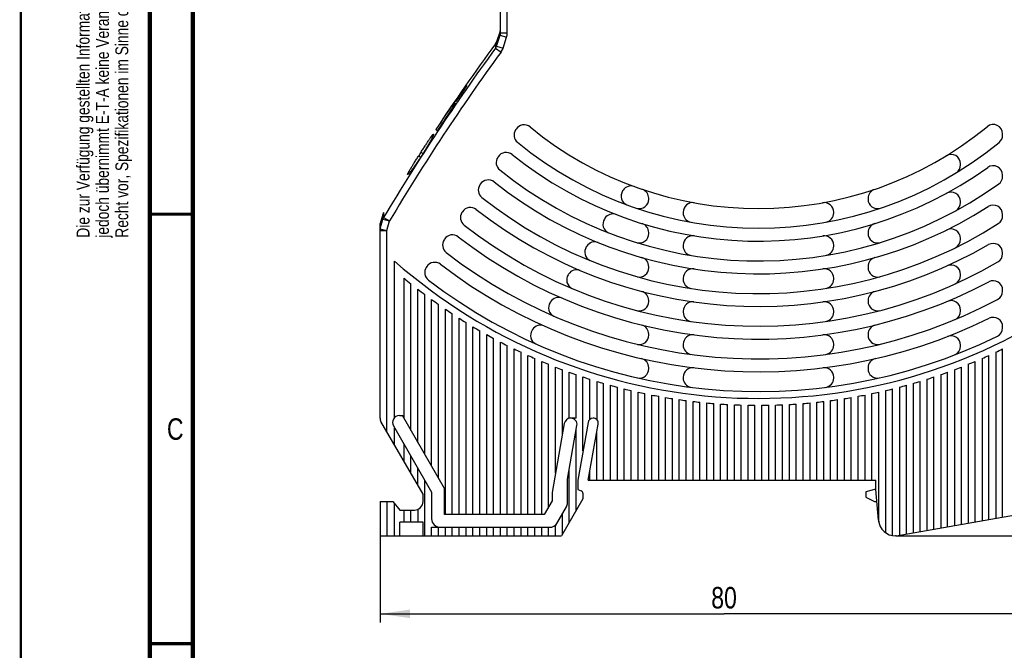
# Model space of a CAD drawing. Header units: millimetres. Extents: x 0 to 420, y 0 to 297.
# Tile 4 of 39: x 0 to 114, y 149 to 223. Entities that reach past the tile are written whole.
import ezdxf

# ---------------------------------------------------------------- set-up
doc = ezdxf.new("R2010")
doc.units = ezdxf.units.MM
doc.header["$LTSCALE"] = 23.1
doc.layers.get('0').update_dxf_attribs({"linetype": 'CONTINUOUS'})
for name, color, linetype in [('T-REX12-TA2-1XX_DXF_DIMENSION', 7, 'CONTINUOUS'), ('T-REX12-TA2-1XX_DXF_FORMAT', 7, 'CONTINUOUS'), ('T-REX12-TA2-DXF_CONTINUOUS_LINE', 7, 'CONTINUOUS')]:
    doc.layers.add(name, color=color, linetype=linetype)
doc.styles.get("Standard").update_dxf_attribs({"font": 'txt', "width": 0.8})
doc.dimstyles.new('DIMSTYLE_1', dxfattribs={"dimtxt": 2.5, "dimasz": 3.5, "dimexe": 1, "dimexo": 0, "dimtad": 1, "dimdec": 3, "dimdsep": 46, "dimtxsty": 'Standard', "dimblk": '_FILLED', "dimblk1": '_FILLED', "dimblk2": '_FILLED', "dimcen": 0.09, "dimclrt": 5, "dimadec": 0, "dimazin": 0, "dimtp": 0.3, "dimtm": 0.3, "dimtfac": 1, "dimtdec": 3, "dimtofl": 0, "dimtmove": 0, "dimatfit": 3, "dimldrblk": '_FILLED', "dimfxl": 1, "dimtolj": 1, "dimarcsym": 0})
doc.dimstyles.new('DIMSTYLE_3', dxfattribs={"dimtxt": 2.5, "dimasz": 3.5, "dimexe": 1, "dimexo": 0, "dimtad": 1, "dimdec": 0, "dimdsep": 46, "dimtxsty": 'Standard', "dimblk": '_FILLED', "dimblk1": '_FILLED', "dimblk2": '_FILLED', "dimcen": 0.09, "dimclrt": 5, "dimadec": 0, "dimazin": 0, "dimtp": 0.3, "dimtm": 0.3, "dimtfac": 1, "dimtdec": 0, "dimtofl": 0, "dimtmove": 0, "dimatfit": 3, "dimldrblk": '_FILLED', "dimfxl": 1, "dimtolj": 1, "dimarcsym": 0})

# ---------------------------------------------------------------- blocks, each defined once
blk = doc.blocks.new('_FILLED')
at = {"color": 0, "linetype": 'ByBlock'}
blk.add_solid([(0, 0), (-1, 0.143), (-1, -0.143)], dxfattribs=at)
blk = doc.blocks.new('*D1')
at = {"layer": 'T-REX12-TA2-1XX_DXF_DIMENSION', "color": 2, "linetype": 'Continuous'}
for p, q in [((121.78, 169.43), (121.78, 152.47)), ((41.78, 162.54), (41.78, 152.47)), ((41.78, 153.47), (81.78, 153.47)), ((121.78, 153.47), (81.78, 153.47))]:
    blk.add_line(p, q, dxfattribs=at)
at = {"layer": 'T-REX12-TA2-1XX_DXF_DIMENSION', "color": 2, "linetype": 'Continuous', "xscale": 3.5, "yscale": 3.5, "zscale": 3.5, "rotation": 180}
blk.add_blockref('_FILLED', (41.78, 153.47), dxfattribs=at)
at = {"layer": 'T-REX12-TA2-1XX_DXF_DIMENSION', "color": 2, "linetype": 'Continuous', "xscale": 3.5, "yscale": 3.5, "zscale": 3.5}
blk.add_blockref('_FILLED', (121.78, 153.47), dxfattribs=at)
at = {"layer": 'T-REX12-TA2-1XX_DXF_DIMENSION', "color": 5, "linetype": 'Continuous', "insert": (81.78, 156.6), "char_height": 2.5, "width": 5.8929, "attachment_point": 2, "line_spacing_factor": 0.9}
blk.add_mtext('80', dxfattribs=at)
blk = doc.blocks.new('*D3')
at = {"layer": 'T-REX12-TA2-1XX_DXF_DIMENSION', "color": 2, "linetype": 'Continuous'}
for p, q in [((121.28, 261.04), (134.81, 261.04)), ((133.81, 261.04), (133.81, 211.79)), ((133.81, 162.54), (133.81, 211.79)), ((101.78, 162.54), (134.81, 162.54))]:
    blk.add_line(p, q, dxfattribs=at)
at = {"layer": 'T-REX12-TA2-1XX_DXF_DIMENSION', "color": 2, "linetype": 'Continuous', "xscale": 3.5, "yscale": 3.5, "zscale": 3.5}
for p, rotation in [((133.81, 261.04), 90), ((133.81, 162.54), 270)]:
    blk.add_blockref('_FILLED', p, dxfattribs=dict(at, rotation=rotation))
at = {"layer": 'T-REX12-TA2-1XX_DXF_DIMENSION', "color": 5, "linetype": 'Continuous', "insert": (130.69, 211.79), "char_height": 2.5, "width": 5.8929, "attachment_point": 2, "rotation": 90, "line_spacing_factor": 0.9}
blk.add_mtext('99', dxfattribs=at)

msp = doc.modelspace()

# ---------------------------------------------------------------- linework, layer by layer
at = {"layer": 'T-REX12-TA2-1XX_DXF_FORMAT', "color": 9, "linetype": 'Continuous', "const_width": 0.25}
msp.add_lwpolyline([(0, 0), (0, 297)], dxfattribs=at)
at = {"layer": 'T-REX12-TA2-1XX_DXF_FORMAT', "color": 7, "linetype": 'Continuous'}
for points, const_width in [([(15, 292), (15, 8)], 0.5), ([(20, 287), (20, 13)], 0.5), ([(15, 200), (20, 200)], 0.35), ([(15, 150), (20, 150)], 0.35)]:
    msp.add_lwpolyline(points, dxfattribs=dict(at, const_width=const_width))
at = {"layer": 'T-REX12-TA2-DXF_CONTINUOUS_LINE', "color": 7, "linetype": 'Continuous'}
for p, q in [((55.7774, 221.0823), (55.7774, 255.8542)), ((55.7376, 221.2924), (55.3322, 220.0553)), ((50.3924, 213.0018), (50.411, 212.9861)), ((50.1439, 212.5575), (50.1871, 212.5213)), ((50.1871, 212.5213), (50.2737, 212.4486)), ((50.4974, 212.9136), (50.5566, 212.864)), ((48.4261, 209.6911), (48.2616, 209.8291)), ((57.5982, 209.8849), (57.5434, 209.8005)), ((114.1774, 209.192), (114.1774, 209.3214)), ((55.5169, 206.68), (55.4621, 206.5957)), ((109.2774, 205.7216), (109.2774, 205.8387)), ((114.1774, 204.4079), (114.1774, 204.531)), ((53.4374, 203.4778), (53.3826, 203.3935)), ((70.0445, 202.7736), (69.9887, 202.6876)), ((73.0274, 201.7294), (73.0274, 201.835)), ((98.5274, 201.835), (98.5274, 201.7294)), ((109.2774, 201.3385), (109.2774, 201.4524)), ((42.1008, 199.9684), (41.8061, 198.8976)), ((51.3592, 200.2777), (51.3045, 200.1935)), ((67.9262, 199.5117), (67.8705, 199.426)), ((77.0274, 200.2295), (77.0274, 200.1278)), ((94.5274, 200.1278), (94.5274, 200.2295)), ((114.1774, 199.8211), (114.1774, 199.9399)), ((41.7774, 176.2579), (41.7774, 198.6853)), ((49.2822, 197.0794), (49.2275, 196.9952)), ((73.0274, 197.7352), (73.0274, 197.8398)), ((98.5274, 197.8398), (98.5274, 197.7352)), ((109.2774, 197.0602), (109.2774, 197.1717)), ((65.8154, 196.2613), (65.7599, 196.1759)), ((77.0274, 196.373), (77.0274, 196.2716)), ((94.5274, 196.2716), (94.5274, 196.373)), ((114.1774, 195.374), (114.1774, 195.4896)), ((43.4774, 176.3229), (43.4774, 194.5153)), ((47.2061, 193.8824), (47.1514, 193.7983)), ((73.0274, 193.7719), (73.0274, 193.8759)), ((98.5274, 193.8759), (98.5274, 193.7719)), ((44.5774, 176.1937), (44.5774, 192.5275)), ((63.7104, 193.02), (63.6551, 192.9348)), ((77.0274, 192.5251), (77.0274, 192.424)), ((94.5274, 192.424), (94.5274, 192.5251)), ((109.2774, 192.8596), (109.2774, 192.9693)), ((45.3774, 174.8081), (45.3774, 191.8791)), ((46.1774, 173.4225), (46.1774, 191.2514)), ((46.9774, 172.0368), (46.9774, 190.6436)), ((114.1774, 191.0304), (114.1774, 191.1436)), ((47.7774, 170.6512), (47.7774, 190.055)), ((48.5774, 169.2655), (48.5774, 189.485)), ((49.3774, 165.0435), (49.3774, 188.933)), ((61.6102, 189.786), (61.555, 189.701)), ((73.0274, 189.8327), (73.0274, 189.9361)), ((98.5274, 189.9361), (98.5274, 189.8327)), ((50.1774, 165.0435), (50.1774, 188.3985)), ((50.9774, 165.0435), (50.9774, 187.8809)), ((77.0274, 188.6841), (77.0274, 188.5831)), ((94.5274, 188.5831), (94.5274, 188.6841)), ((109.2774, 188.7185), (109.2774, 188.8268)), ((51.7774, 165.0435), (51.7774, 187.3797)), ((52.5774, 165.0435), (52.5774, 186.8946)), ((114.1774, 186.7661), (114.1774, 186.8774)), ((53.3774, 165.0435), (53.3774, 186.425)), ((54.1774, 165.0435), (54.1774, 185.9707)), ((54.9774, 165.0435), (54.9774, 185.5312)), ((59.5139, 186.5579), (59.4587, 186.473)), ((73.0274, 185.9125), (73.0274, 186.0155)), ((98.5274, 186.0155), (98.5274, 185.9125)), ((55.7774, 165.0435), (55.7774, 185.1062)), ((56.5774, 165.0435), (56.5774, 184.6954)), ((77.0274, 184.8485), (77.0274, 184.7476)), ((94.5274, 184.7476), (94.5274, 184.8485)), ((109.2774, 184.6242), (109.2774, 184.7314)), ((57.3774, 165.0435), (57.3774, 184.2985)), ((58.1774, 165.0435), (58.1774, 183.9152)), ((58.9774, 165.0435), (58.9774, 183.5452)), ((112.5774, 164.4478), (112.5774, 183.5452)), ((113.3774, 183.9152), (113.3774, 164.5889)), ((114.1774, 164.7299), (114.1774, 184.2985)), ((59.7774, 165.0435), (59.7774, 183.1883)), ((60.5774, 165.0435), (60.5774, 182.8442)), ((61.3774, 165.935), (61.3774, 182.5128)), ((62.1774, 169.8468), (62.1774, 182.1938)), ((73.0274, 182.0077), (73.0274, 182.1102)), ((98.5274, 182.1102), (98.5274, 182.0077)), ((109.3774, 163.8836), (109.3774, 182.1938)), ((110.1774, 182.5128), (110.1774, 164.0246)), ((110.9774, 164.1657), (110.9774, 182.8442)), ((111.7774, 183.1883), (111.7774, 164.3068)), ((62.9774, 174.3839), (62.9774, 181.8871)), ((63.7774, 176.2435), (63.7774, 181.5924)), ((64.5774, 176.2435), (64.5774, 181.3095)), ((65.3774, 172.4463), (65.3774, 181.0384)), ((77.0274, 181.0173), (77.0274, 180.9165)), ((94.5274, 180.9165), (94.5274, 181.0173)), ((106.1774, 163.3193), (106.1774, 181.0384)), ((106.9774, 181.3095), (106.9774, 163.4604)), ((107.7774, 163.6015), (107.7774, 181.5924)), ((108.5774, 181.8871), (108.5774, 163.7425)), ((66.1774, 176.1173), (66.1774, 180.7788)), ((66.9774, 180.5306), (66.9774, 176.0728)), ((67.7774, 169.0435), (67.7774, 180.2937)), ((68.5774, 169.0435), (68.5774, 180.0679)), ((69.3774, 169.0435), (69.3774, 179.8531)), ((102.1774, 179.8531), (102.1774, 162.614)), ((102.9774, 162.7551), (102.9774, 180.0679)), ((103.7774, 180.2937), (103.7774, 162.8961)), ((104.5774, 163.0372), (104.5774, 180.5306)), ((105.3774, 180.7788), (105.3774, 163.1783)), ((70.1774, 169.0435), (70.1774, 179.6493)), ((70.9774, 169.0435), (70.9774, 179.4563)), ((71.7774, 169.0435), (71.7774, 179.2739)), ((72.5774, 169.0435), (72.5774, 179.1022)), ((73.3774, 169.0435), (73.3774, 178.941)), ((74.1774, 169.0435), (74.1774, 178.7902)), ((74.9774, 169.0435), (74.9774, 178.6498)), ((96.5774, 169.0435), (96.5774, 178.6498)), ((97.3774, 169.0435), (97.3774, 178.7902)), ((98.1774, 169.0435), (98.1774, 178.941)), ((98.9774, 169.0435), (98.9774, 179.1022)), ((99.7774, 164.1221), (99.7774, 179.2739)), ((100.5774, 162.9108), (100.5774, 179.4563)), ((101.3774, 162.5753), (101.3774, 179.6493)), ((75.7774, 169.0435), (75.7774, 178.5197)), ((76.5774, 169.0435), (76.5774, 178.3999)), ((77.3774, 169.0435), (77.3774, 178.2902)), ((78.1774, 169.0435), (78.1774, 178.1907)), ((78.9774, 169.0435), (78.9774, 178.1013)), ((79.7774, 169.0435), (79.7774, 178.0219)), ((80.5774, 169.0435), (80.5774, 177.9525)), ((81.3774, 169.0435), (81.3774, 177.893)), ((82.1774, 169.0435), (82.1774, 177.8436)), ((82.9774, 169.0435), (82.9774, 177.804)), ((83.7774, 169.0435), (83.7774, 177.7744)), ((84.5774, 169.0435), (84.5774, 177.7546)), ((85.3774, 169.0435), (85.3774, 177.7447)), ((86.1774, 169.0435), (86.1774, 177.7447)), ((86.9774, 169.0435), (86.9774, 177.7546)), ((87.7774, 169.0435), (87.7774, 177.7744)), ((88.5774, 169.0435), (88.5774, 177.804)), ((89.3774, 169.0435), (89.3774, 177.8436)), ((90.1774, 169.0435), (90.1774, 177.893)), ((90.9774, 169.0435), (90.9774, 177.9525)), ((91.7774, 169.0435), (91.7774, 178.0219)), ((92.5774, 169.0435), (92.5774, 178.1013)), ((93.3774, 169.0435), (93.3774, 178.1907)), ((94.1774, 169.0435), (94.1774, 178.2902)), ((94.9774, 169.0435), (94.9774, 178.3999)), ((95.7774, 169.0435), (95.7774, 178.5197)), ((44.0291, 176.5435), (44.3755, 176.5435)), ((49.2774, 168.0531), (44.3755, 176.5435)), ((46.7774, 167.3832), (41.8846, 175.8579)), ((43.3363, 175.3435), (47.7774, 167.6512)), ((63.1975, 175.632), (61.7774, 167.5783)), ((63.5774, 169.1485), (64.6753, 175.375)), ((64.5774, 176.2435), (63.7774, 176.2435)), ((65.961, 175.7559), (64.7774, 169.0435)), ((65.9959, 169.0435), (67.1434, 175.551)), ((66.5624, 176.2435), (66.5421, 176.2435)), ((43.4774, 173.099), (43.4774, 175.099)), ((64.5774, 165.4776), (64.5774, 174.8198)), ((66.9774, 169.0435), (66.9774, 174.6098)), ((44.5774, 171.1937), (44.5774, 173.1937)), ((45.3774, 169.8081), (45.3774, 171.8081)), ((46.1774, 168.4225), (46.1774, 170.4225)), ((63.7774, 164.0919), (63.7774, 170.2827)), ((66.1774, 169.0435), (66.1774, 170.0728)), ((46.9774, 162.5435), (46.9774, 169.0368)), ((63.5774, 166.4135), (63.5774, 169.1485)), ((64.7774, 169.0435), (64.7774, 167.9435)), ((65.9959, 169.0435), (99.4274, 169.0435)), ((99.4274, 167.9435), (99.4274, 169.0435)), ((46.7774, 166.5435), (46.7774, 167.3832)), ((47.7774, 167.6512), (47.7774, 164.5435)), ((49.2774, 165.0435), (49.2774, 168.0531)), ((61.7774, 167.5783), (61.7774, 166.6278)), ((64.7774, 167.9435), (65.18, 167.797)), ((65.3774, 167.515), (65.3774, 166.8632)), ((99.4274, 167.9765), (98.2775, 167.6685)), ((98.2775, 167.6685), (98.2775, 167.0436)), ((99.7401, 164.3692), (99.4274, 167.9435)), ((41.7774, 166.5435), (41.7774, 162.5435)), ((41.7774, 166.5435), (43.2774, 166.5435)), ((43.2774, 166.5435), (44.0774, 165.5435)), ((43.4774, 162.5435), (43.4774, 166.2935)), ((61.7774, 166.6278), (60.8627, 165.0435)), ((65.3774, 166.8632), (62.8834, 162.5435)), ((98.2775, 167.0436), (99.2775, 166.5435)), ((99.2775, 166.5435), (99.5499, 166.5435)), ((44.0774, 165.5435), (45.7774, 165.5435)), ((44.5774, 164.1435), (44.5774, 165.5435)), ((45.3774, 164.1435), (45.3774, 165.5435)), ((46.1774, 165.627), (46.1774, 164.1435)), ((60.8627, 165.0435), (49.2774, 165.0435)), ((62.1774, 163.7207), (63.4435, 165.9135)), ((62.9774, 162.7063), (62.9774, 165.1063)), ((101.7774, 162.5435), (118.472, 165.4872)), ((44.0774, 162.5435), (44.0774, 164.1435)), ((46.7774, 164.1435), (44.0774, 164.1435)), ((46.7774, 162.5435), (46.7774, 164.1435)), ((47.7774, 162.5435), (47.7774, 163.5435)), ((47.7774, 163.5435), (48.5774, 163.5435)), ((48.5774, 162.5435), (48.5774, 163.5435)), ((48.7774, 163.5435), (61.4978, 163.5435)), ((49.3774, 162.5435), (49.3774, 163.5435)), ((50.1774, 162.5435), (50.1774, 163.5435)), ((50.9774, 162.5435), (50.9774, 163.5435)), ((51.7774, 162.5435), (51.7774, 163.5435)), ((52.5774, 162.5435), (52.5774, 163.5435)), ((53.3774, 162.5435), (53.3774, 163.5435)), ((54.1774, 162.5435), (54.1774, 163.5435)), ((54.9774, 162.5435), (54.9774, 163.5435)), ((55.7774, 162.5435), (55.7774, 163.5435)), ((56.5774, 162.5435), (56.5774, 163.5435)), ((57.3774, 162.5435), (57.3774, 163.5435)), ((58.1774, 162.5435), (58.1774, 163.5435)), ((58.9774, 162.5435), (58.9774, 163.5435)), ((59.7774, 162.5435), (59.7774, 163.5435)), ((60.5774, 162.5435), (60.5774, 163.5435)), ((61.3774, 162.5435), (61.3774, 163.5435)), ((62.1774, 162.5435), (62.1774, 163.7207)), ((41.7774, 162.5435), (62.8834, 162.5435)), ((101.7774, 162.5435), (101.7325, 162.5435))]:
    msp.add_line(p, q, dxfattribs=at)
at = {"layer": 'T-REX12-TA2-DXF_CONTINUOUS_LINE', "color": 9, "linetype": 'Continuous'}
for p, q in [((56.5774, 221.0823), (56.5774, 255.5475)), ((55.7369, 220.8197), (55.7376, 221.2924)), ((55.7774, 221.0823), (56.5774, 221.0823)), ((55.2171, 219.8313), (55.2061, 219.3145)), ((55.3238, 219.5523), (55.7369, 220.8197)), ((55.3322, 220.0553), (55.3238, 219.5523)), ((55.7369, 220.8197), (56.4964, 220.5722)), ((56.0832, 219.3047), (56.4964, 220.5722)), ((55.2061, 219.3145), (55.8482, 218.8452)), ((55.3238, 219.5523), (56.0832, 219.3047)), ((46.2795, 206.7929), (46.4964, 206.6108)), ((46.5516, 207.2173), (46.7684, 207.0353)), ((41.807, 198.2996), (42.1102, 199.41)), ((42.1008, 199.9684), (42.1102, 199.41)), ((42.1102, 199.41), (42.8806, 199.1997)), ((42.185, 200.1657), (42.1968, 199.6056)), ((42.1968, 199.6056), (42.8806, 199.1997)), ((41.7774, 198.0892), (42.5774, 198.0892)), ((41.807, 198.2996), (41.8061, 198.8976)), ((41.807, 198.2996), (42.5774, 198.0892)), ((42.5774, 198.0892), (42.8806, 199.1997)), ((42.5774, 174.6579), (42.5774, 198.0892)), ((42.5774, 166.5435), (42.5774, 162.5435))]:
    msp.add_line(p, q, dxfattribs=at)
for centre, radius, start, end in [((54.9064, 221.0822), 0.871, 342.458726, 0.006322), ((54.9309, 221.0823), 1.6465, 341.953018, 0.00285), ((254.8981, 73.3545), 247.3483, 143.835974, 149.308304), ((254.8981, 73.3545), 246.553, 143.835974, 149.308304), ((54.5008, 219.8115), 0.8628, 324.833267, 342.520894), ((54.5235, 219.8127), 1.6404, 323.855681, 341.956759), ((42.8563, 199.1966), 0.7761, 148.19672, 164.041939), ((42.5409, 198.089), 0.7634, 163.991726, 179.989947)]:
    msp.add_arc(centre, radius, start, end, dxfattribs=at)
at = {"layer": 'T-REX12-TA2-DXF_CONTINUOUS_LINE', "color": 7, "linetype": 'Continuous'}
for centre, radius, start, end in [((54.9774, 221.5415), 0.8, 341.854233, 358.580621), ((254.8981, 73.3545), 247.6448, 143.73795, 146.556943), ((54.572, 220.3045), 0.8, 323.73795, 341.854233), ((254.8981, 73.3545), 247.6367, 145.67269, 146.556937), ((86.1096, 190.4388), 42.2228, 147.723398, 148.408675), ((254.8981, 73.3545), 247.4234, 145.677596, 146.562614), ((82.823, 187.0344), 41.4087, 141.320028, 142.012157), ((58.4659, 209.2014), 1.1, 147, 230.678058), ((58.5207, 209.2858), 1.1, 50.663296, 147), ((85.7774, 242.5435), 41.9, 230.663296, 309.411361), ((113.0774, 209.3214), 1.1, 0, 129.411361), ((113.0774, 209.192), 1.1, 309.302206, 360), ((85.7774, 242.5435), 44.2, 230.678058, 309.302206), ((254.8981, 73.3545), 247.6439, 147.279237, 147.395874), ((254.8981, 73.3545), 247.3631, 147.287545, 147.404317), ((56.3847, 205.9966), 1.1, 147, 231.192124), ((56.4394, 206.0809), 1.1, 51.179671, 147), ((85.7774, 242.5435), 45.7, 231.179671, 305.685335), ((108.1774, 205.8387), 1.1, 0, 121.39467), ((85.7774, 242.5435), 48, 231.192124, 305.597645), ((108.1774, 205.7216), 1.1, 304.239349, 360), ((113.0774, 204.531), 1.1, 0, 125.685335), ((54.3599, 202.8787), 1.1, 51.618114, 147), ((113.0774, 204.4079), 1.1, 305.597645, 360), ((54.3052, 202.7944), 1.1, 147, 231.62876), ((85.7774, 242.5435), 49.5, 231.618114, 302.651356), ((70.9112, 202.0885), 1.1, 147, 246.519478), ((70.9671, 202.1745), 1.1, 69.853163, 147), ((71.9274, 201.835), 1.1, 0, 71.210451), ((99.6274, 201.835), 1.1, 108.789549, 180), ((85.7774, 242.5435), 51.8, 231.62876, 302.57897), ((71.9274, 201.7294), 1.1, 253.075247, 360), ((99.6274, 201.7294), 1.1, 180, 286.735318), ((108.1774, 201.4524), 1.1, 0, 118.596125), ((52.2817, 199.6786), 1.1, 51.99505, 147), ((85.7774, 242.5435), 53.3, 231.99505, 300.121691), ((78.1274, 200.2295), 1.1, 79.752129, 180), ((93.4274, 200.2295), 1.1, 0, 100.247871), ((108.1774, 201.3385), 1.1, 301.835995, 360), ((113.0774, 199.9399), 1.1, 0, 122.651356), ((42.8721, 199.7561), 0.8, 149.198264, 164.611661), ((52.2271, 199.5944), 1.1, 147, 232.004257), ((68.7931, 198.8269), 1.1, 147, 245.423714), ((68.8487, 198.9126), 1.1, 68.793838, 147), ((78.1274, 200.1278), 1.1, 180, 256.49781), ((93.4274, 200.1278), 1.1, 283.516324, 360), ((113.0774, 199.8211), 1.1, 302.57897, 360), ((42.5774, 198.6853), 0.8, 164.611661, 180), ((85.7774, 242.5435), 55.6, 232.004257, 300.060715), ((71.9274, 197.8398), 1.1, 0, 72.786077), ((99.6274, 197.8398), 1.1, 107.213923, 180), ((108.1774, 197.1717), 1.1, 0, 116.275496), ((50.1501, 196.3961), 1.1, 147, 232.330628), ((50.2047, 196.4803), 1.1, 52.322587, 147), ((85.7774, 242.5435), 57.1, 232.322587, 297.974086), ((71.9274, 197.7352), 1.1, 256.139242, 360), ((78.1274, 196.373), 1.1, 80.592126, 180), ((93.4274, 196.373), 1.1, 0, 99.407874), ((99.6274, 197.7352), 1.1, 180, 283.883185), ((108.1774, 197.0602), 1.1, 297.47495, 360), ((66.6824, 195.5768), 1.1, 147, 244.463435), ((66.7379, 195.6622), 1.1, 67.896839, 147), ((78.1274, 196.2716), 1.1, 180, 257.33101), ((93.4274, 196.2716), 1.1, 282.69443, 360), ((113.0774, 195.4896), 1.1, 0, 120.121691), ((85.7774, 242.5435), 59.4, 232.330628, 297.9219), ((71.9274, 193.8759), 1.1, 0, 74.114524), ((99.6274, 193.8759), 1.1, 105.885476, 180), ((113.0774, 195.374), 1.1, 300.060715, 360), ((85.7774, 242.5435), 64, 228.628589, 302.407513), ((48.074, 193.1992), 1.1, 147, 232.616931), ((48.1286, 193.2833), 1.1, 52.609848, 147), ((85.7774, 242.5435), 60.9, 232.609848, 296.124465), ((64.633, 192.4209), 1.1, 67.127322, 147), ((71.9274, 193.7719), 1.1, 257.430745, 360), ((78.1274, 192.5251), 1.1, 81.30435, 180), ((93.4274, 192.5251), 1.1, 0, 98.69565), ((99.6274, 193.7719), 1.1, 180, 285.024459), ((108.1774, 192.9693), 1.1, 0, 114.315739), ((85.7774, 242.5435), 64.8, 230.520472, 231.430991), ((64.5777, 192.3357), 1.1, 147, 243.657256), ((78.1274, 192.424), 1.1, 180, 257.983969), ((93.4274, 192.424), 1.1, 281.003051, 360), ((108.1774, 192.8596), 1.1, 297.743057, 360), ((85.7774, 242.5435), 64.8, 232.330113, 233.218471), ((85.7774, 242.5435), 63.2, 232.616931, 296.079225), ((113.0774, 191.1436), 1.1, 0, 117.974086), ((62.5328, 189.1869), 1.1, 66.459794, 147), ((71.9274, 189.9361), 1.1, 0, 75.250377), ((99.6274, 189.9361), 1.1, 104.749623, 180), ((113.0774, 191.0304), 1.1, 297.9219, 360), ((85.7774, 242.5435), 64.8, 234.096647, 234.965185), ((85.7774, 242.5435), 64.8, 235.824588, 236.675325), ((62.4776, 189.1019), 1.1, 147, 243.171603), ((71.9274, 189.8327), 1.1, 258.650501, 360), ((78.1274, 188.6841), 1.1, 81.915986, 180), ((93.4274, 188.6841), 1.1, 0, 98.084014), ((99.6274, 189.8327), 1.1, 180, 283.058638), ((108.1774, 188.8268), 1.1, 0, 112.636274), ((85.7774, 242.5435), 64.8, 237.517836, 238.352532), ((78.1274, 188.5831), 1.1, 180, 261.611247), ((93.4274, 188.5831), 1.1, 281.199031, 360), ((108.1774, 188.7185), 1.1, 295.267242, 360), ((113.0774, 186.8774), 1.1, 0, 116.124465), ((85.7774, 242.5435), 64.8, 239.179799, 240), ((60.4364, 185.9588), 1.1, 65.875161, 147), ((71.9274, 186.0155), 1.1, 0, 76.233093), ((99.6274, 186.0155), 1.1, 103.766907, 180), ((113.0774, 186.7661), 1.1, 296.079225, 360), ((85.7774, 242.5435), 64.8, 240.813477, 241.620552), ((60.3813, 185.8739), 1.1, 147, 242.570092), ((71.9274, 185.9125), 1.1, 259.781979, 360), ((78.1274, 184.8485), 1.1, 82.446997, 180), ((93.4274, 184.8485), 1.1, 0, 97.553003), ((99.6274, 185.9125), 1.1, 180, 281.460278), ((108.1774, 184.7314), 1.1, 0, 111.17946), ((85.7774, 242.5435), 64.8, 242.421532, 243.216705), ((78.1274, 184.7476), 1.1, 180, 259.062802), ((93.4274, 184.7476), 1.1, 280.327806, 360), ((108.1774, 184.6242), 1.1, 291.884454, 360), ((85.7774, 242.5435), 64.8, 244.006345, 244.790714), ((85.7774, 242.5435), 64.8, 245.57006, 246.34462), ((85.7774, 242.5435), 64.8, 293.65538, 294.42994), ((85.7774, 242.5435), 64.8, 295.209286, 295.993655), ((85.7774, 242.5435), 64.8, 247.11462, 247.880275), ((85.7774, 242.5435), 64.8, 248.641794, 249.399375), ((71.9274, 182.1102), 1.1, 0, 77.091948), ((78.1274, 181.0173), 1.1, 82.912378, 180), ((93.4274, 181.0173), 1.1, 0, 97.087622), ((99.6274, 182.1102), 1.1, 102.908052, 180), ((85.7774, 242.5435), 64.8, 290.600625, 291.358206), ((85.7774, 242.5435), 64.8, 292.119725, 292.88538), ((85.7774, 242.5435), 64.8, 250.15321, 250.903481), ((85.7774, 242.5435), 64.8, 251.650365, 252.394034), ((71.9274, 182.0077), 1.1, 260.215574, 360), ((78.1274, 180.9165), 1.1, 180, 259.349458), ((93.4274, 180.9165), 1.1, 279.334201, 360), ((99.6274, 182.0077), 1.1, 180, 279.443689), ((85.7774, 242.5435), 64.8, 287.605966, 288.349635), ((85.7774, 242.5435), 64.8, 289.096519, 289.84679), ((85.7774, 242.5435), 64.8, 253.134653, 253.87238), ((85.7774, 242.5435), 64.8, 254.60737, 255.339774), ((85.7774, 242.5435), 64.8, 284.660226, 285.39263), ((85.7774, 242.5435), 64.8, 286.12762, 286.865347), ((85.7774, 242.5435), 64.8, 256.069736, 256.797399), ((85.7774, 242.5435), 64.8, 257.5229, 258.246374), ((85.7774, 242.5435), 64.8, 258.967952, 259.687763), ((85.7774, 242.5435), 64.8, 260.405932, 261.122582), ((85.7774, 242.5435), 64.8, 278.877418, 279.594068), ((85.7774, 242.5435), 64.8, 280.312237, 281.032048), ((85.7774, 242.5435), 64.8, 281.753626, 282.4771), ((85.7774, 242.5435), 64.8, 283.202601, 283.930264), ((85.7774, 242.5435), 64.8, 261.837835, 262.551809), ((85.7774, 242.5435), 64.8, 263.264623, 263.97639), ((85.7774, 242.5435), 64.8, 264.687225, 265.397242), ((85.7774, 242.5435), 64.8, 266.10655, 266.815261), ((85.7774, 242.5435), 64.8, 267.523485, 268.231331), ((85.7774, 242.5435), 64.8, 268.938906, 269.64632), ((85.7774, 242.5435), 64.8, 270.35368, 271.061094), ((85.7774, 242.5435), 64.8, 271.768669, 272.476515), ((85.7774, 242.5435), 64.8, 273.184739, 273.89345), ((85.7774, 242.5435), 64.8, 274.602758, 275.312775), ((85.7774, 242.5435), 64.8, 276.02361, 276.735377), ((85.7774, 242.5435), 64.8, 277.448191, 278.162165), ((44.0291, 175.7435), 0.8, 90, 210), ((42.5774, 176.2579), 0.8, 180, 210), ((63.9263, 175.5035), 0.74, 90, 170), ((63.9466, 175.5035), 0.74, 350, 90), ((66.5421, 175.6535), 0.59, 90, 170), ((66.5624, 175.6535), 0.59, 350, 90), ((65.0774, 167.515), 0.3, 0, 70), ((45.7774, 166.5435), 1, 270, 360), ((62.5774, 166.4135), 1, 330, 360), ((48.7774, 164.5435), 1, 180, 270), ((61.4978, 164.5435), 1, 270, 330), ((101.7325, 164.5435), 2, 185, 270)]:
    msp.add_arc(centre, radius, start, end, dxfattribs=at)
for points, knots in [([(50.5316, 213.0808), (50.5307, 213.0815), (50.5295, 213.0846), (50.5299, 213.0902), (50.5316, 213.0979), (50.535, 213.1078), (50.5399, 213.1199), (50.5493, 213.1404), (50.5651, 213.1712), (50.5889, 213.214), (50.6185, 213.2647), (50.6536, 213.3225), (50.6939, 213.3872), (50.7389, 213.458), (50.8068, 213.5629), (50.8999, 213.7039), (51.0193, 213.881), (51.1449, 214.0643), (51.2718, 214.2466), (51.3952, 214.4212), (51.5106, 214.5811), (51.6, 214.7019), (51.6645, 214.7865), (51.706, 214.8395), (51.7426, 214.8847), (51.77, 214.9171), (51.7893, 214.9386), (51.8015, 214.9516), (51.8123, 214.9623), (51.8214, 214.9707), (51.8294, 214.977), (51.836, 214.9814), (51.8423, 214.9834), (51.8443, 214.9817)], [0, 0, 0, 0, 0.00153751, 0.00387655, 0.00725345, 0.01173635, 0.01734591, 0.02408345, 0.04090463, 0.06207509, 0.08740646, 0.11666354, 0.14957088, 0.18581722, 0.22505939, 0.31102033, 0.40420885, 0.50110522, 0.59803857, 0.6913144, 0.7773471, 0.85279883, 0.8856176, 0.91472583, 0.93984167, 0.96072756, 0.96952434, 0.9771991, 0.98373913, 0.98913914, 0.99340407, 0.99656197, 1, 1, 1, 1]), ([(51.8443, 214.9817), (51.8452, 214.9809), (51.8464, 214.9778), (51.8461, 214.9721), (51.8446, 214.9642), (51.8415, 214.9541), (51.8369, 214.9418), (51.8281, 214.9208), (51.8132, 214.8892), (51.7907, 214.8454), (51.7625, 214.7937), (51.729, 214.7346), (51.6904, 214.6688), (51.647, 214.5968), (51.5814, 214.4904), (51.4907, 214.3477), (51.3731, 214.1692), (51.2482, 213.9854), (51.1207, 213.8034), (50.9953, 213.6301), (50.8772, 213.4721), (50.7849, 213.3533), (50.7182, 213.2705), (50.6751, 213.2187), (50.6371, 213.1746), (50.6085, 213.1432), (50.5885, 213.1223), (50.5758, 213.1097), (50.5646, 213.0993), (50.5551, 213.0912), (50.5468, 213.0851), (50.54, 213.0809), (50.5336, 213.079), (50.5316, 213.0808)], [0, 0, 0, 0, 0.0015552, 0.00393407, 0.00735932, 0.01189442, 0.0175578, 0.02434927, 0.04127387, 0.06253528, 0.08793888, 0.11724527, 0.15017713, 0.18642364, 0.22564417, 0.31151363, 0.40458211, 0.5013645, 0.59820373, 0.69139806, 0.77734736, 0.8527105, 0.88548832, 0.91456311, 0.93965802, 0.96054049, 0.96934349, 0.97703029, 0.98358838, 0.9890125, 0.99330732, 0.99649978, 1, 1, 1, 1]), ([(46.5516, 207.2173), (46.6397, 207.3545), (46.8132, 207.6236), (47.0666, 208.0135), (47.3023, 208.3721), (47.4845, 208.6441), (47.6157, 208.835), (47.7003, 208.9551), (47.7649, 209.044), (47.8116, 209.106), (47.8422, 209.1455), (47.8701, 209.1801), (47.895, 209.2097), (47.917, 209.2342), (47.9361, 209.2536), (47.952, 209.2678), (47.9638, 209.2762), (47.9717, 209.2799), (47.9764, 209.2811), (47.9805, 209.281), (47.9827, 209.2799), (47.9836, 209.2791)], [0, 0, 0, 0, 0.1941407, 0.38098173, 0.55341944, 0.7047806, 0.77065507, 0.82909119, 0.87950418, 0.90154329, 0.92139842, 0.93902399, 0.95438351, 0.96745054, 0.97821281, 0.98668145, 0.99291422, 0.99524703, 0.99712001, 0.99863998, 1, 1, 1, 1]), ([(47.9836, 209.2791), (47.9857, 209.2774), (47.9875, 209.2728), (47.9882, 209.266), (47.988, 209.2558), (47.9854, 209.2398), (47.9796, 209.2169), (47.9706, 209.1888), (47.9587, 209.1557), (47.9437, 209.1177), (47.9182, 209.0571), (47.8787, 208.9699), (47.8222, 208.8526), (47.7547, 208.7187), (47.6767, 208.5698), (47.5889, 208.4072), (47.4556, 208.1673), (47.2703, 207.8463), (47.0285, 207.4458), (46.8571, 207.1733), (46.7684, 207.0353)], [0, 0, 0, 0, 0.00315571, 0.00534666, 0.00803696, 0.01502666, 0.02424987, 0.03573501, 0.04947728, 0.06545403, 0.08363098, 0.12640783, 0.17739203, 0.23608141, 0.30190464, 0.37423108, 0.45237804, 0.62317455, 0.80799318, 1, 1, 1, 1]), ([(44.991, 204.6105), (44.989, 204.6122), (44.9872, 204.6167), (44.9868, 204.6232), (44.9875, 204.633), (44.9909, 204.6482), (44.998, 204.6701), (45.0084, 204.6967), (45.0222, 204.7281), (45.0394, 204.7642), (45.0683, 204.8219), (45.1127, 204.9048), (45.1757, 205.0167), (45.2502, 205.1449), (45.3356, 205.288), (45.4308, 205.4448), (45.574, 205.6774), (45.7696, 205.9904), (46.0188, 206.3844), (46.1914, 206.6551), (46.2795, 206.7929)], [0, 0, 0, 0, 0.00309005, 0.00520721, 0.00780841, 0.01459162, 0.02358674, 0.03483274, 0.04833234, 0.06406919, 0.08201471, 0.1243747, 0.17503186, 0.23350972, 0.29925115, 0.37162768, 0.4499476, 0.62138316, 0.80706599, 1, 1, 1, 1]), ([(46.4964, 206.6108), (46.4086, 206.4736), (46.2339, 206.2058), (45.9729, 205.8217), (45.7252, 205.4724), (45.5305, 205.2102), (45.3891, 205.0278), (45.2976, 204.9138), (45.2274, 204.8296), (45.1766, 204.7713), (45.1433, 204.7342), (45.113, 204.7018), (45.0859, 204.6742), (45.0621, 204.6513), (45.0415, 204.6333), (45.0263, 204.6217), (45.0155, 204.6149), (45.006, 204.6099), (44.9955, 204.6067), (44.991, 204.6105)], [0, 0, 0, 0, 0.19429177, 0.38124037, 0.55365605, 0.70482866, 0.77056902, 0.82887206, 0.87918145, 0.90118941, 0.92103199, 0.93866693, 0.95406052, 0.96718865, 0.97804037, 0.98662688, 0.99008671, 0.99300829, 1, 1, 1, 1])]:
    msp.add_open_spline(points, degree=3, knots=knots, dxfattribs=at)

# ---------------------------------------------------------------- texts
at = {"layer": 'T-REX12-TA2-1XX_DXF_FORMAT', "color": 9, "linetype": 'Continuous', "insert": (6.5, 197.25), "char_height": 1.5, "width": 142.875, "attachment_point": 1, "rotation": 90, "line_spacing_factor": 0.9}
msp.add_mtext('Die zur Verfügung gestellten Informationen sind nach unserem Wissen genau und zuverlässig,\\Pjedoch übernimmt E-T-A keine Verantwortung für deren Anwendung. E-T-A behält sich das\\PRecht vor, Spezifikationen im Sinne des technischen Fortschritts jederzeit zu ändern.', dxfattribs=at)
at = {"layer": 'T-REX12-TA2-1XX_DXF_FORMAT', "color": 5, "linetype": 'Continuous', "insert": (17, 176.2288), "char_height": 2.5, "width": 3.125, "attachment_point": 1, "line_spacing_factor": 0.9}
msp.add_mtext('C', dxfattribs=at)

# ---------------------------------------------------------------- dimensions: what is measured, and where the dimension line sits
at = {"layer": 'T-REX12-TA2-1XX_DXF_DIMENSION', "color": 2, "linetype": 'Continuous'}
dim = msp.add_linear_dim(base=(133.8118837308, 261.0434919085), p1=(101.7774297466, 162.5434919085), p2=(121.2774297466, 261.0434919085), angle=90, dimstyle='DIMSTYLE_3', dxfattribs=at)
dim.commit()
dim.dimension.update_dxf_attribs({"geometry": '*D3', "text_midpoint": (133.8118837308, 211.4363480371), "dimtype": 160})
dim = msp.add_linear_dim(base=(121.7774, 153.4741), p1=(41.7774, 162.5435), p2=(121.7774, 169.4264), dimstyle='DIMSTYLE_1', dxfattribs=at)
dim.commit()
dim.dimension.update_dxf_attribs({"geometry": '*D1', "text_midpoint": (81.4203, 153.4741), "dimtype": 160})

doc.saveas('drawing.dxf')
